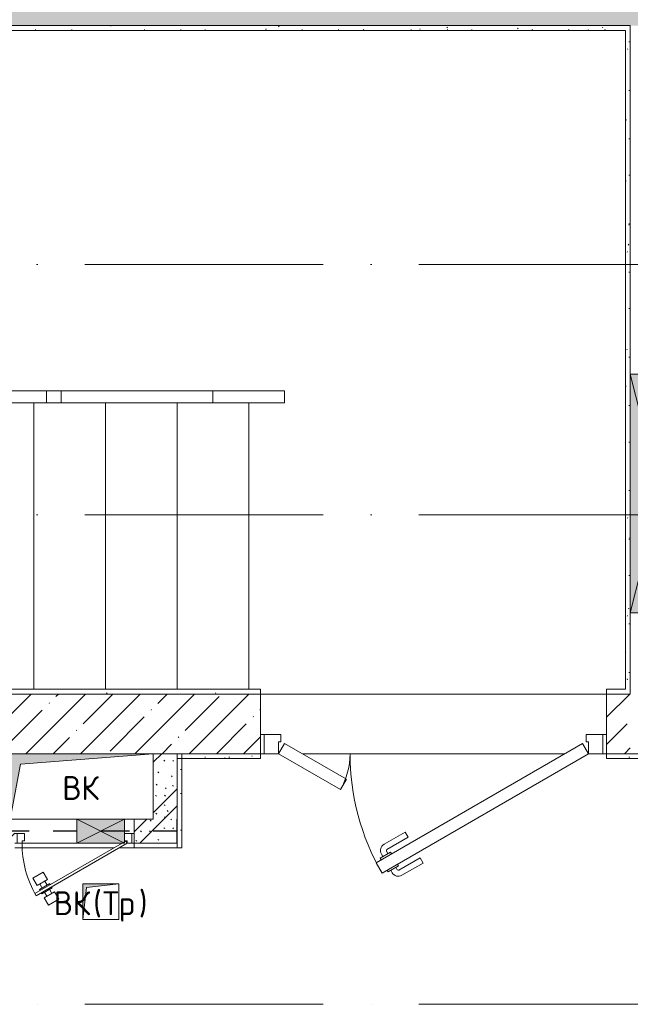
# Model space of a CAD drawing. Header units: millimetres. Extents: x 83162 to 161202, y 56220 to 105342.
# Tile 65 of 209: x 123735 to 126295, y 86900 to 91025. Entities that reach past the tile are written whole.
import ezdxf

# ---------------------------------------------------------------- set-up
doc = ezdxf.new("R2010")
doc.units = ezdxf.units.MM
for name, pattern in [('3_ Штрих_ 1 х 1 мм', [200, 100, -100]), ('4_ Штрихпунктир_ 10 х 2 мм', [1400, 1000, -200, 0, -200]), ('Сверху', [396.875, 238.125, -158.75])]:
    doc.linetypes.add(name, pattern=pattern)
for name, color, linetype, lineweight in [('_Сверху_ - Линия разреза ограждения', 7, 'Сверху', 9), ('_Сверху_ - Перила', 7, 'Сверху', 9), ('A-____-NOTE-TEXT', 5, 'Continuous', 9), ('A-DETL-GENF-OTLN', 7, 'Continuous', 9), ('A-DOOR-____-MCUT', 7, 'Continuous', 18), ('A-DOOR-____-OTLN', 7, 'Continuous', 9), ('A-DOOR-FRAM-MCUT', 7, 'Continuous', 18), ('A-FLOR-____-OTLN', 7, 'Continuous', 9), ('A-GLAZ-____-MCUT', 7, 'Continuous', 9), ('A-GLAZ-____-OTLN', 7, 'Continuous', 9), ('A-WALL-____-MCUT', 7, 'Continuous', 9), ('A-WALL-____-OTLN', 7, 'Continuous', 9), ('A-WALL-____-PATT', 7, 'Continuous', 9), ('I-WALL-____-MCUT', 7, 'Continuous', 9), ('I-WALL-____-OTLN', 7, 'Continuous', 9), ('M-EQPM-____-OTLN', 7, 'Continuous', 9), ('S-BEAM-____-OTLN', 7, 'Continuous', 9), ('S-GRID-____-OTLN', 7, 'Continuous', 9), ('S-STRS-____-OTLN', 7, 'Continuous', 9), ('Ограждение', 7, 'Continuous', 9), ('Перила', 7, 'Continuous', 9), ('Поручни', 7, 'Continuous', 9)]:
    doc.layers.add(name, color=color, linetype=linetype, lineweight=lineweight)
doc.styles.add('GOST Common', font='GOST_Common.ttf', dxfattribs={"height": 100})
pattern_1 = [(45, (0, 0), (-114.04925, 114.04925), []), (45, (114.05, 0), (-114.04925, 114.04925), [201.613, -40.323, 3.353, -36.97])]
pattern_2 = [(135, (150.28, 188.64), (-282.8427, 3e-14), [5, -395]), (135, (174.9, 237.36), (-282.8427, 3e-14), [5, -395]), (135, (211.96, 236.53), (-282.8427, 3e-14), [5, -395]), (135, (114.96, 223.96), (-282.8427, 3e-14), [5, -395]), (135, (77.54, 223.96), (-282.8427, 3e-14), [5, -395]), (135, (57.44, 184.52), (-282.8427, 3e-14), [5, -395]), (135, (66.21, 142.9), (-282.8427, 3e-14), [5, -395]), (135, (107.33, 161), (-282.8427, 3e-14), [5, -395]), (135, (99.08, 130.94), (-282.8427, 3e-14), [5, -395]), (135, (22.6, 136.46), (-282.8427, 3e-14), [5, -395]), (135, (21.16, 168.08), (-282.8427, 3e-14), [5, -395]), (135, (46.13, 96.12), (-282.8427, 3e-14), [5, -395]), (135, (3.54, 74.6), (-282.8427, 3e-14), [5, -395]), (135, (40.3, 47.56), (-282.8427, 3e-14), [5, -395]), (135, (39.77, 18.47), (-282.8427, 3e-14), [5, -395]), (135, (76.94, 37.28), (-282.8427, 3e-14), [5, -395]), (135, (114.18, 62.4), (-282.8427, 3e-14), [5, -395]), (135, (139.87, 90.2), (-282.8427, 3e-14), [5, -395]), (135, (141.44, 15.82), (-282.8427, 3e-14), [5, -395]), (135, (188.69, 26.73), (-282.8427, 3e-14), [5, -395]), (135, (176.14, 51.36), (-282.8427, 3e-14), [5, -395]), (135, (177.03, 0), (-282.8427, 3e-14), [5, -395]), (135, (276.61, 8.22), (-282.8427, 3e-14), [5, -395]), (135, (271.19, 31.72), (-282.8427, 3e-14), [5, -395]), (135, (268.29, 119.65), (-282.8427, 3e-14), [5, -395]), (135, (237.92, 101.95), (-282.8427, 3e-14), [5, -395]), (135, (237.92, 158.27), (-282.8427, 3e-14), [5, -395]), (135, (260.4, 204.35), (-282.8427, 3e-14), [5, -395]), (135, (275.54, 235.4), (-282.8427, 3e-14), [5, -395]), (135, (117.62, 268.96), (-282.8427, 3e-14), [5, -395]), (135, (203.62, 273.83), (-282.8427, 3e-14), [5, -395]), (135, (47.24, 279.3), (-282.8427, 3e-14), [5, -395]), (135, (23.2, 266.16), (-282.8427, 3e-14), [5, -395]), (135, (42.78, 232.52), (-282.8427, 3e-14), [5, -395]), (135, (177.76, 90.57), (-282.8427, 3e-14), [5, -395]), (135, (181.12, 121.8), (-282.8427, 3e-14), [5, -395]), (135, (206.73, 172.06), (-282.8427, 3e-14), [5, -395]), (135, (143.14, 136.62), (-282.8427, 3e-14), [5, -395]), (135, (211.51, 131.86), (-282.8427, 3e-14), [5, -395]), (135, (81.47, 95.1), (-282.8427, 3e-14), [5, -395]), (135, (235.13, 60.46), (-282.8427, 3e-14), [5, -395]), (135, (242.24, 4.89), (-282.8427, 3e-14), [5, -395]), (45, (0, 106.07), (-282.8427, 0), []), (45, (106.07, 0), (-282.8427, 0), []), (45, (176.78, 0), (-282.8427, 0), []), (45, (0, 176.78), (-282.8427, 0), [])]
pattern_3 = [(0, (0, 0), (203.2, 50.8), [3.353, -149.047, 3.353, -149.047, -812.8]), (0, (0, 0), (203.2, 50.8), [-304.8, 3.353, -301.447, 3.353, -149.047, -355.6]), (0, (0, 0), (203.2, 50.8), [-762, 3.353, -98.247, 3.353, -250.647]), (120, (76.2, 25.4), (-145.59409, 150.576362), [3.353, -149.047, 3.353, -149.047, -812.8]), (120, (76.2, 25.4), (-145.59409, 150.576362), [-304.8, 3.353, -301.447, 3.353, -149.047, -355.6]), (120, (76.2, 25.4), (-145.59409, 150.576362), [-762, 3.353, -98.247, 3.353, -250.647]), (240, (101.6, 127), (-57.60591, -201.376362), [3.353, -149.047, 3.353, -149.047, -812.8]), (240, (101.6, 127), (-57.60591, -201.376362), [-304.8, 3.353, -301.447, 3.353, -149.047, -355.6]), (240, (101.6, 127), (-57.60591, -201.376362), [-762, 3.353, -98.247, 3.353, -250.647])]

# ---------------------------------------------------------------- blocks, each defined once
blk = doc.blocks.new('АР_Дверь двупольная - 1450х2100h_1000_300__ЛК_EIS60-4318561-ВКК_01_К3_З_ЭОМ_греющий кабель_')
at = {"layer": 'A-DOOR-____-MCUT', "color": 254, "lineweight": 13, "true_color": 0xcccccc}
for p, q in [((-650, 125), (216, 625)), ((216, 625), (241, 581.7)), ((241, 581.7), (-625, 81.7)), ((390.2, 275), (365.2, 231.7)), ((650, 125), (390.2, 275)), ((365.2, 231.7), (625, 81.7)), ((-625, 81.7), (-650, 125)), ((625, 81.7), (650, 125))]:
    blk.add_line(p, q, dxfattribs=at)
at = {"layer": 'A-DOOR-____-OTLN', "color": 254, "lineweight": 5, "true_color": 0xcccccc}
for p, q in [((43.8, 583.3), (132.6, 634.6)), ((190.4, 619.4), (147.1, 594.4)), ((179.5, 613.2), (173.5, 623.6)), ((194.4, 612.5), (190.4, 619.4)), ((56.3, 561.7), (43.8, 583.3)), ((56.3, 561.7), (145.1, 612.9)), ((147.1, 594.4), (151.1, 587.5)), ((157.9, 600.7), (151.9, 611.1)), ((180.1, 537.3), (176.1, 544.2)), ((223.4, 562.3), (180.1, 537.3)), ((190.9, 543.5), (196.9, 533.1)), ((212.5, 556), (218.6, 545.6)), ((219.4, 569.2), (223.4, 562.3)), ((106.3, 475), (195.1, 526.3)), ((118.8, 453.4), (207.6, 504.7)), ((106.3, 475), (118.8, 453.4))]:
    blk.add_line(p, q, dxfattribs=at)
for centre, radius, start, end in [((147.6, 608.6), 30, 30, 120), ((-650, 125), 1000, 0, 30), ((147.6, 608.6), 4.99, 30, 120), ((192.6, 530.6), 30, 300, 30), ((192.6, 530.6), 4.99, 300, 30), ((650, 125), 300, 150, 180)]:
    blk.add_arc(centre, radius, start, end, dxfattribs=at)
at = {"layer": 'A-DOOR-FRAM-MCUT', "color": 254, "lineweight": 13, "true_color": 0xcccccc}
for p, q in [((-710, 125), (-725, 125)), ((-710, 125), (-650, 125)), ((-710, 45), (-710, 125)), ((-650, 125), (-650, 75)), ((710, 125), (650, 125)), ((650, 125), (650, 75)), ((710, 45), (710, 125)), ((710, 125), (725, 125)), ((-710, 45), (-725, 45)), ((-640, 45), (-710, 45)), ((-650, 75), (-640, 75)), ((-640, 75), (-640, 45)), ((650, 75), (640, 75)), ((640, 75), (640, 45)), ((640, 45), (710, 45)), ((710, 45), (725, 45))]:
    blk.add_line(p, q, dxfattribs=at)
blk = doc.blocks.new('АР_Канал вертикальный прямоугольный - ВК_Тр_-5568850-ВКК_01_К3_З_ЭОМ_греющий кабель_')
at = {"layer": 'A-DETL-GENF-OTLN', "lineweight": 5, "true_color": 0xf4f4f4}
blk.add_hatch(color=7, dxfattribs=at).paths.add_polyline_path([(-75, -75), (-60, 60), (75, 75), (-75, 75)])
at = {"layer": 'A-DETL-GENF-OTLN', "color": 254, "lineweight": 13, "true_color": 0xcccccc}
for p, q in [((75, 75), (-75, 75)), ((-75, 75), (-75, -75)), ((75, 75), (-75, 75)), ((-75, 75), (-75, -75)), ((-75, -75), (-60, 60)), ((-75, -75), (-60, 60)), ((-60, 60), (75, 75)), ((-60, 60), (75, 75)), ((75, -75), (75, 75)), ((-75, -75), (75, -75))]:
    blk.add_line(p, q, dxfattribs=at)
at = {"layer": 'M-EQPM-____-OTLN', "color": 254, "lineweight": 5, "true_color": 0xcccccc}
for p, q in [((-75, -75), (-75, 75)), ((-75, 75), (75, 75)), ((75, 75), (75, -75)), ((75, -75), (-75, -75))]:
    blk.add_line(p, q, dxfattribs=at)
blk = doc.blocks.new('АР_Отверстие прямоугольное - ВК_К-4526024-ВКК_01_К3_З_ЭОМ_греющий кабель_')
at = {"layer": 'A-DETL-GENF-OTLN', "lineweight": 5, "true_color": 0xf9f9f9}
blk.add_hatch(color=7, dxfattribs=at).paths.add_polyline_path([(225, 50), (25, 50), (25, -50), (225, -50)])
at = {"layer": 'A-DETL-GENF-OTLN', "color": 254, "lineweight": 5, "true_color": 0xcccccc}
for p, q in [((225, 50), (25, -50)), ((25, 50), (225, -50))]:
    blk.add_line(p, q, dxfattribs=at)
at = {"layer": 'A-DETL-GENF-OTLN', "color": 254, "lineweight": 13, "true_color": 0xcccccc}
for p, q in [((225, 50), (25, 50)), ((25, 50), (25, -50)), ((225, -50), (225, 50))]:
    blk.add_line(p, q, dxfattribs=at)
at = {"layer": 'A-GLAZ-____-MCUT', "color": 254, "lineweight": 5, "true_color": 0xcccccc}
for p, q in [((25, 50), (25, -50)), ((225, 50), (225, -50))]:
    blk.add_line(p, q, dxfattribs=at)
blk = doc.blocks.new('АР_Дверь однопольная - 500х1300h_400__ВК_СС-4500923-ВКК_01_К3_З_ЭОМ_греющий кабель_')
at = {"layer": 'A-DOOR-____-MCUT', "color": 254, "lineweight": 13, "true_color": 0xcccccc}
for p, q in [((161.1, 270), (-220, 50)), ((-200, 50), (166.1, 261.3)), ((166.1, 261.3), (161.1, 270)), ((-220, 50), (-215, 41.3)), ((-215, 41.3), (-210, 44.2)), ((-210, 44.2), (-200, 50))]:
    blk.add_line(p, q, dxfattribs=at)
at = {"layer": 'A-DOOR-____-OTLN', "color": 254, "lineweight": 5, "true_color": 0xcccccc}
for p, q in [((109.4, 309.5), (66.1, 284.5)), ((126.9, 279.2), (109.4, 309.5)), ((66.1, 284.5), (83.6, 254.2)), ((83.6, 254.2), (126.9, 279.2)), ((136.9, 261.8), (93.6, 236.8)), ((104.9, 243.3), (94.9, 260.7)), ((125.6, 255.3), (115.6, 272.6)), ((139.4, 257.5), (136.9, 261.8)), ((144.4, 248.8), (146.9, 244.5)), ((93.6, 236.8), (96.1, 232.5)), ((103.6, 219.5), (101.1, 223.8)), ((146.9, 244.5), (103.6, 219.5)), ((156.9, 227.2), (113.6, 202.2)), ((114.9, 226), (124.9, 208.7)), ((135.6, 238), (145.6, 220.7)), ((174.4, 196.9), (156.9, 227.2)), ((113.6, 202.2), (131.1, 171.9)), ((131.1, 171.9), (174.4, 196.9))]:
    blk.add_line(p, q, dxfattribs=at)
blk.add_arc((-220, 50), 440, 360, 30, dxfattribs=at)
at = {"layer": 'A-DOOR-FRAM-MCUT', "color": 254, "lineweight": 13, "true_color": 0xcccccc}
for p, q in [((-240, 50), (-250, 50)), ((-220, 50), (-240, 50)), ((-240, 50), (-240, 10)), ((-220, 40), (-220, 50)), ((240, 50), (220, 50)), ((220, 50), (220, 40)), ((240, 10), (240, 50)), ((240, 50), (250, 50)), ((-240, 10), (-250, 10)), ((-240, 10), (-210, 10)), ((-210, 40), (-220, 40)), ((-210, 10), (-210, 40)), ((220, 40), (210, 40)), ((210, 40), (210, 10)), ((210, 10), (240, 10)), ((240, 10), (250, 10))]:
    blk.add_line(p, q, dxfattribs=at)
blk = doc.blocks.new('АР_Канал вертикальный прямоугольный - ВК-3567058-ВКК_01_К3_З_ЭОМ_греющий кабель_')
at = {"layer": 'A-DETL-GENF-OTLN', "lineweight": 5, "true_color": 0xf4f4f4}
blk.add_hatch(color=7, dxfattribs=at).paths.add_polyline_path([(-300, -137.5), (-256.25, 93.75), (300, 137.5), (-300, 137.5)])
at = {"layer": 'A-DETL-GENF-OTLN', "color": 254, "lineweight": 13, "true_color": 0xcccccc}
for p, q in [((300, 137.5), (-300, 137.5)), ((-300, 137.5), (-300, -137.5)), ((300, 137.5), (-300, 137.5)), ((-300, 137.5), (-300, -137.5)), ((-256.25, 93.75), (300, 137.5)), ((-256.25, 93.75), (300, 137.5)), ((300, -137.5), (300, 137.5)), ((-300, -137.5), (-256.25, 93.75)), ((-300, -137.5), (-256.25, 93.75)), ((-300, -137.5), (300, -137.5))]:
    blk.add_line(p, q, dxfattribs=at)
at = {"layer": 'M-EQPM-____-OTLN', "color": 254, "lineweight": 5, "true_color": 0xcccccc}
for p, q in [((-300, -137.5), (-300, 137.5)), ((-300, 137.5), (300, 137.5)), ((300, 137.5), (300, -137.5)), ((300, -137.5), (-300, -137.5))]:
    blk.add_line(p, q, dxfattribs=at)
blk = doc.blocks.new('АР_Отверстие прямоугольное - ОВВ-4527978-ВКК_01_К3_З_ЭОМ_греющий кабель_')
at = {"layer": 'A-DETL-GENF-OTLN', "lineweight": 5, "true_color": 0xf9f9f9}
blk.add_hatch(color=7, dxfattribs=at).paths.add_polyline_path([(-375, -125), (625, -125), (625, 125), (-375, 125)])
at = {"layer": 'A-DETL-GENF-OTLN', "color": 254, "lineweight": 5, "true_color": 0xcccccc}
for p, q in [((625, 125), (-375, -125)), ((-375, 125), (625, -125))]:
    blk.add_line(p, q, dxfattribs=at)
at = {"layer": 'A-DETL-GENF-OTLN', "color": 254, "lineweight": 13, "true_color": 0xcccccc}
for p, q in [((625, 125), (-375, 125)), ((-375, 125), (-375, -125)), ((625, -125), (625, 125)), ((-375, -125), (625, -125))]:
    blk.add_line(p, q, dxfattribs=at)
at = {"layer": 'A-GLAZ-____-MCUT', "color": 254, "lineweight": 5, "true_color": 0xcccccc}
for p, q in [((-375, 125), (-375, -125)), ((625, 125), (625, -125))]:
    blk.add_line(p, q, dxfattribs=at)
blk = doc.blocks.new('Ограждение - Ограждение-3997223-ВКК_01_К3_З_ЭОМ_греющий кабель_')
at = {"layer": '_Сверху_ - Линия разреза ограждения', "color": 254, "lineweight": 5, "true_color": 0xcccccc}
for p in [(36847.3, 29070.4), (37545, 29070.4)]:
    blk.add_line(p, (34847.5, 29070.4), dxfattribs=at)
at = {"layer": 'Поручни', "color": 254, "lineweight": 5, "true_color": 0xcccccc}
for p, q in [((34847.5, 29020.4), (34847.5, 29070.4)), ((37545, 29070.4), (37545, 29020.4)), ((36847.3, 29020.4), (34847.5, 29020.4)), ((37545, 29020.4), (34847.5, 29020.4))]:
    blk.add_line(p, q, dxfattribs=at)
blk = doc.blocks.new('Тип перил - Перила_Внутренний_-4052597-ВКК_01_К3_З_ЭОМ_греющий кабель_')
at = {"layer": 'Перила', "color": 254, "lineweight": 5, "true_color": 0xcccccc}
for p, q in [((36909.5, 29070.4), (36847.3, 29070.4)), ((36847.3, 29070.4), (36847.3, 29020.4)), ((36909.5, 29020.4), (36909.5, 29070.4)), ((36909.5, 29070.4), (37545, 29070.4)), ((37545, 29070.4), (37545, 29020.4)), ((36847.3, 29020.4), (36909.5, 29020.4)), ((37545, 29020.4), (36909.5, 29020.4))]:
    blk.add_line(p, q, dxfattribs=at)
blk = doc.blocks.new('Тип перил - Перила_Внутренний_-V39-ВКК_01_К3_З_ЭОМ_греющий кабель_')
at = {"layer": '_Сверху_ - Перила', "color": 254, "lineweight": 5, "true_color": 0xcccccc}
for p, q in [((34847.5, 29020.4), (34847.5, 29070.4)), ((37545, 29070.4), (34847.5, 29070.4)), ((37545, 29020.4), (37545, 29070.4)), ((37545, 29020.4), (34847.5, 29020.4))]:
    blk.add_line(p, q, dxfattribs=at)
blk = doc.blocks.new('Ограждение - Ограждение-4052812-ВКК_01_К3_З_ЭОМ_греющий кабель_')
at = {"layer": 'Поручни', "color": 254, "lineweight": 5, "true_color": 0xcccccc}
for p, q in [((37545, 29020.4), (37545, 29070.4)), ((37845, 29070.4), (37545, 29070.4)), ((37845, 29070.4), (37845, 29020.4)), ((37845, 29020.4), (37545, 29020.4))]:
    blk.add_line(p, q, dxfattribs=at)
blk = doc.blocks.new('АР_Перемычка - 100_Уx1_75x5__880-250-4580856-ВКК_01_К3_З_ЭОМ_греющий кабель_')
at = {"layer": 'A-DETL-GENF-OTLN', "color": 254, "linetype": '3_ Штрих_ 1 х 1 мм', "lineweight": 25, "true_color": 0xdcdcdc}
for p, q in [((-1130, 50), (-1130, -50)), ((500, 50), (500, -50)), ((-1130, 0), (-910, 0)), ((-910, 0), (-710, 0)), ((-710, 0), (500, 0))]:
    blk.add_line(p, q, dxfattribs=at)
blk = doc.blocks.new('240311_Наметкина 10_РД_АР_К3_R21_rvt-1-ВКК_01_К3_З_ЭОМ_греющий кабель_')
at = {"layer": 'A-WALL-____-PATT', "lineweight": 5, "true_color": 0xcccccc}
h = blk.add_hatch(dxfattribs=at)
h.set_pattern_fill('FP_1', color=254, style=0, pattern_type=2)
h.set_pattern_definition(pattern_1)
h.paths.add_polyline_path([(113185.8, 91000), (128920, 91000), (128920, 91250), (110345, 91250), (110345, 91000), (112121, 91000)])
h = blk.add_hatch(dxfattribs=at)
h.set_pattern_fill('FP_1', color=254, style=0, pattern_type=2)
h.set_pattern_definition(pattern_1)
h.paths.add_polyline_path([(123400, 87950), (124745, 87950), (124745, 88200), (120045, 88200), (120045, 87950), (123385, 87950)])
h.paths.add_polyline_path([(126295, 87950), (126295, 88200), (126195, 88200), (126195, 87950)])
h = blk.add_hatch(dxfattribs=at)
h.set_pattern_fill('FP_29', color=254, style=0, pattern_type=2)
h.set_pattern_definition(pattern_2)
h.paths.add_polyline_path([(124395, 87575), (124395, 87950), (124295, 87950), (124295, 87575)])
h = blk.add_hatch(dxfattribs=at)
h.set_pattern_fill('FP_29', color=254, style=0, pattern_type=2)
h.set_pattern_definition(pattern_2)
h.paths.add_polyline_path([(124295, 87575), (124295, 87675), (124215, 87675), (124215, 87575)])
h.paths.add_polyline_path([(123015, 87575), (123015, 87675), (122045, 87675), (122045, 87575), (122768.5, 87575)])
h.paths.add_polyline_path([(123715, 87575), (123715, 87675), (123515, 87675), (123515, 87575), (123695, 87575)])
at = {"layer": 'A-FLOR-____-OTLN', "color": 254, "lineweight": 5, "true_color": 0xcccccc}
for p, q in [((124745, 88200), (126195, 88200)), ((124760, 87950), (124745, 87950)), ((126020, 87950), (124920, 87950)), ((126195, 87950), (126180, 87950))]:
    blk.add_line(p, q, dxfattribs=at)
at = {"layer": 'A-WALL-____-MCUT', "color": 254, "lineweight": 5, "true_color": 0xcccccc}
for p, q in [((120245, 91000), (126295, 91000)), ((126295, 91000), (126295, 89540)), ((126295, 89540), (126295, 88540)), ((126295, 88540), (126295, 88200)), ((124745, 88200), (120245, 88200)), ((124745, 87950), (124745, 88200)), ((126295, 88200), (126195, 88200)), ((126195, 88200), (126195, 87950)), ((124295, 87950), (124745, 87950)), ((126195, 87950), (126295, 87950)), ((126295, 87950), (126545, 87950))]:
    blk.add_line(p, q, dxfattribs=at)
at = {"layer": 'I-WALL-____-MCUT', "color": 254, "lineweight": 5, "true_color": 0xcccccc}
for p, q in [((124395, 87950), (124295, 87950)), ((124395, 87575), (124395, 87950)), ((124215, 87675), (124215, 87575)), ((124215, 87575), (124295, 87575)), ((124295, 87575), (124395, 87575))]:
    blk.add_line(p, q, dxfattribs=at)
at = {"layer": 'I-WALL-____-OTLN', "color": 254, "lineweight": 5, "true_color": 0xcccccc}
for p, q in [((123975, 87575), (123745, 87575)), ((124165, 87575), (123975, 87575)), ((124215, 87575), (124205, 87575))]:
    blk.add_line(p, q, dxfattribs=at)
at = {"layer": 'S-STRS-____-OTLN', "color": 254, "lineweight": 5, "true_color": 0xcccccc}
for p, q in [((123795, 89420), (123495, 89420)), ((124095, 89420), (123795, 89420)), ((123795, 88220), (123795, 89420)), ((124395, 89420), (124095, 89420)), ((124095, 88220), (124095, 89420)), ((124695, 89420), (124395, 89420)), ((124395, 88220), (124395, 89420)), ((124695, 88220), (124695, 89420))]:
    blk.add_line(p, q, dxfattribs=at)
at = {"layer": 'S-STRS-____-OTLN', "color": 254, "linetype": 'Сверху', "lineweight": 5, "true_color": 0xcccccc}
for p, q in [((123795, 88220), (123795, 89420)), ((124095, 88220), (124095, 89420)), ((124395, 88220), (124395, 89420)), ((124695, 88220), (124695, 89420))]:
    blk.add_line(p, q, dxfattribs=at)
at = {"layer": 'A-DOOR-____-OTLN', "color": 254, "lineweight": 5, "true_color": 0xcccccc, "rotation": 180}
for name, p in [('АР_Дверь двупольная - 1450х2100h_1000_300__ЛК_EIS60-4318561-ВКК_01_К3_З_ЭОМ_греющий кабель_', (125470, 88075)), ('АР_Дверь однопольная - 500х1300h_400__ВК_СС-4500923-ВКК_01_К3_З_ЭОМ_греющий кабель_', (123965, 87625))]:
    blk.add_blockref(name, p, dxfattribs=at)
at = {"layer": 'A-GLAZ-____-OTLN', "color": 254, "lineweight": 5, "true_color": 0xcccccc}
for name, p, rotation in [('АР_Отверстие прямоугольное - ОВВ-4527978-ВКК_01_К3_З_ЭОМ_греющий кабель_', (126420, 88915), 90.00000000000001), ('АР_Отверстие прямоугольное - ВК_К-4526024-ВКК_01_К3_З_ЭОМ_греющий кабель_', (124200, 87625), 180)]:
    blk.add_blockref(name, p, dxfattribs=dict(at, rotation=rotation))
at = {"layer": 'M-EQPM-____-OTLN', "color": 254, "lineweight": 5, "true_color": 0xcccccc}
for name, p in [('АР_Канал вертикальный прямоугольный - ВК-3567058-ВКК_01_К3_З_ЭОМ_греющий кабель_', (123995, 87812.5)), ('АР_Канал вертикальный прямоугольный - ВК_Тр_-5568850-ВКК_01_К3_З_ЭОМ_греющий кабель_', (124075, 87330))]:
    blk.add_blockref(name, p, dxfattribs=at)
at = {"layer": 'S-BEAM-____-OTLN', "color": 254, "lineweight": 5, "true_color": 0xcccccc, "rotation": 180}
blk.add_blockref('АР_Перемычка - 100_Уx1_75x5__880-250-4580856-ВКК_01_К3_З_ЭОМ_греющий кабель_', (123265, 87625), dxfattribs=at)
at = {"layer": 'Ограждение', "color": 254, "lineweight": 5, "true_color": 0xcccccc}
for name in ['Ограждение - Ограждение-3997223-ВКК_01_К3_З_ЭОМ_греющий кабель_', 'Ограждение - Ограждение-4052812-ВКК_01_К3_З_ЭОМ_греющий кабель_']:
    blk.add_blockref(name, (87000, 60400), dxfattribs=at)
at = {"layer": 'Перила', "color": 254, "lineweight": 5, "true_color": 0xcccccc}
for name in ['Тип перил - Перила_Внутренний_-V39-ВКК_01_К3_З_ЭОМ_греющий кабель_', 'Тип перил - Перила_Внутренний_-4052597-ВКК_01_К3_З_ЭОМ_греющий кабель_']:
    blk.add_blockref(name, (87000, 60400), dxfattribs=at)
at = {"layer": 'A-____-NOTE-TEXT', "color": 254, "lineweight": 5, "true_color": 0xcccccc, "char_height": 100, "attachment_point": 1, "style": 'GOST Common'}
for s, insert, width in [('ВК', (123913.9, 87856.1), 200.422), ('ВК', (123877.9, 87373.6), 200.422), ('\\fGOST Common|b0|i0|c204|p34|;(', (124043.3, 87373.6), 48.101), ('Тр', (124083, 87373.6), 184.388), ('\\fGOST Common|b0|i0|c204|p34|;)', (124235.1, 87373.6), 48.101)]:
    blk.add_mtext(s, dxfattribs=dict(at, insert=insert, width=width))
blk = doc.blocks.new('Наметкина 10_РД_АР_К3_Отделка_R21_rvt-1-ВКК_01_К3_З_ЭОМ_греющий кабель_')
at = {"layer": 'A-WALL-____-PATT', "lineweight": 5, "true_color": 0xaaaaaa}
h = blk.add_hatch(dxfattribs=at)
h.set_pattern_fill('FP_35', color=253, style=0, pattern_type=2)
h.set_pattern_definition(pattern_3)
h.paths.add_polyline_path([(126275, 90980), (126275, 91000), (122012.7, 91000), (122012.7, 90980), (124898, 90980)])
h = blk.add_hatch(dxfattribs=at)
h.set_pattern_fill('FP_35', color=253, style=0, pattern_type=2)
h.set_pattern_definition(pattern_3)
h.paths.add_polyline_path([(126275, 88220), (126295, 88220), (126295, 91000), (126275, 91000), (126275, 88540)])
h = blk.add_hatch(dxfattribs=at)
h.set_pattern_fill('FP_35', color=253, style=0, pattern_type=2)
h.set_pattern_definition(pattern_3)
h.paths.add_polyline_path([(126195, 88200), (126295, 88200), (126295, 88220), (126195, 88220)])
h.paths.add_polyline_path([(124745, 88200), (124745, 88220), (121695, 88220), (121695, 88200), (123833.2, 88200)])
h = blk.add_hatch(dxfattribs=at)
h.set_pattern_fill('FP_35', color=253, style=0, pattern_type=2)
h.set_pattern_definition(pattern_3)
h.paths.add_polyline_path([(126545, 87930), (126545, 87950), (126195, 87950), (126195, 87930)])
h.paths.add_polyline_path([(124395, 87930), (124745, 87930), (124745, 87950), (124395, 87950)])
h = blk.add_hatch(dxfattribs=at)
h.set_pattern_fill('FP_35', color=253, style=0, pattern_type=2)
h.set_pattern_definition(pattern_3)
h.paths.add_polyline_path([(124415, 87555), (124415, 87950), (124395, 87950), (124395, 87555)])
h = blk.add_hatch(dxfattribs=at)
h.set_pattern_fill('FP_35', color=253, style=0, pattern_type=2)
h.set_pattern_definition(pattern_3)
h.paths.add_polyline_path([(124395, 87555), (124395, 87575), (124215, 87575), (124215, 87555)])
h.paths.add_polyline_path([(123715, 87555), (123715, 87575), (123515, 87575), (123515, 87555)])
h.paths.add_polyline_path([(122768.5, 87555), (123015, 87555), (123015, 87575), (121720, 87575), (121720, 87555)])
h.paths.add_polyline_path([(121220, 87555), (121220, 87575), (120895, 87575), (120895, 87555)])
at = {"layer": 'A-WALL-____-MCUT', "color": 253, "lineweight": 5, "true_color": 0xaaaaaa}
for p, q in [((126275, 91000), (122012.7, 91000)), ((126295, 91000), (126275, 91000)), ((126295, 89540), (126295, 91000)), ((122012.7, 90980), (126275, 90980)), ((126275, 90980), (126275, 88220)), ((126295, 88540), (126295, 89540)), ((126295, 88220), (126295, 88540)), ((124745, 88220), (121695, 88220)), ((121695, 88200), (124745, 88200)), ((124745, 88200), (124745, 88220)), ((126275, 88220), (126195, 88220)), ((126195, 88220), (126195, 88200)), ((126195, 88200), (126295, 88200)), ((126295, 88200), (126295, 88220)), ((124745, 87950), (124395, 87950)), ((124395, 87950), (124395, 87930)), ((124415, 87950), (124395, 87950)), ((124395, 87950), (124395, 87555)), ((124415, 87555), (124415, 87950)), ((124745, 87930), (124745, 87950)), ((126545, 87950), (126195, 87950)), ((126195, 87950), (126195, 87930)), ((124395, 87930), (124745, 87930)), ((126195, 87930), (126545, 87930)), ((124395, 87575), (124215, 87575)), ((124215, 87575), (124215, 87555)), ((124395, 87555), (124395, 87575)), ((124215, 87555), (124395, 87555)), ((124395, 87555), (124415, 87555))]:
    blk.add_line(p, q, dxfattribs=at)
at = {"layer": 'A-WALL-____-OTLN', "color": 253, "lineweight": 5, "true_color": 0xaaaaaa}
for p, q in [((123745, 87575), (123975, 87575)), ((123975, 87575), (124165, 87575)), ((124205, 87575), (124215, 87575)), ((124130.4, 87555), (123715, 87555)), ((124215, 87555), (124150.4, 87555))]:
    blk.add_line(p, q, dxfattribs=at)
at = {"layer": 'S-GRID-____-OTLN', "color": 254, "linetype": '4_ Штрихпунктир_ 10 х 2 мм', "lineweight": 5, "true_color": 0xcccccc}
for p, q in [((153009.9, 90000), (83961.5, 90000)), ((153009.9, 88950), (83961.5, 88950)), ((153009.9, 86900), (83961.5, 86900))]:
    blk.add_line(p, q, dxfattribs=at)

msp = doc.modelspace()

# ---------------------------------------------------------------- block references
at = {"lineweight": 5}
for name in ['Наметкина 10_РД_АР_К3_Отделка_R21_rvt-1-ВКК_01_К3_З_ЭОМ_греющий кабель_', '240311_Наметкина 10_РД_АР_К3_R21_rvt-1-ВКК_01_К3_З_ЭОМ_греющий кабель_']:
    msp.add_blockref(name, (0, 0), dxfattribs=at)

doc.saveas('drawing.dxf')
